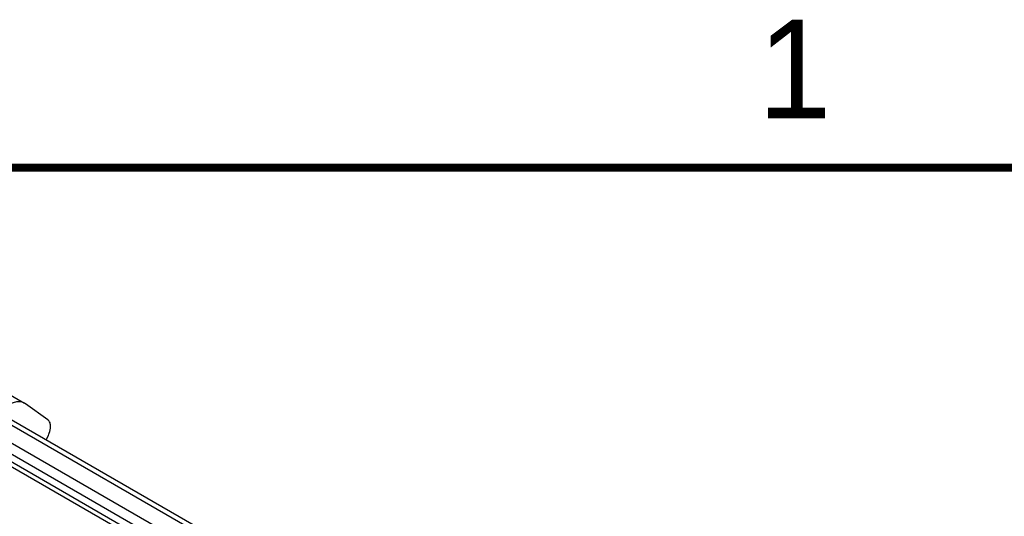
# Model space of a CAD drawing. Header units: inches. Extents: x 0 to 22, y 0 to 17.
# Tile 24 of 25: x 17.3 to 19.8, y 15.6 to 16.9. Entities that reach past the tile are written whole.
import ezdxf

# ---------------------------------------------------------------- set-up
doc = ezdxf.new("R2010")
doc.units = ezdxf.units.IN
doc.header["$LTSCALE"] = 1.21
doc.header["$MEASUREMENT"] = 0
doc.layers.get('0').update_dxf_attribs({"linetype": 'CONTINUOUS'})
doc.styles.add('TEXTSTYLE_2', font='txt')

msp = doc.modelspace()

# ---------------------------------------------------------------- linework, layer by layer
at = {"color": 7, "linetype": 'CONTINUOUS'}
for p, q in [((17.1891, 15.9828), (17.3283, 15.9024)), ((17.3305, 15.901), (17.3283, 15.9024)), ((17.3871, 15.8606), (17.3305, 15.901)), ((20.8167, 13.7678), (17.1882, 15.8628)), ((17.2799, 15.8563), (20.7689, 13.8418)), ((17.2942, 15.8613), (20.7805, 13.8484)), ((20.8034, 13.7276), (17.171, 15.8249)), ((17.1748, 15.8432), (20.8072, 13.7459)), ((17.1746, 15.8115), (20.807, 13.7142)), ((17.3834, 15.8098), (17.3886, 15.8207))]:
    msp.add_line(p, q, dxfattribs=at)
at = {"color": 7, "linetype": 'CONTINUOUS', "const_width": 0.02}
msp.add_lwpolyline([(21.5, 16.5), (0.5, 16.5)], dxfattribs=at)
at = {"color": 7, "linetype": 'CONTINUOUS'}
for points, knots in [([(17.3283, 15.9024), (17.3257, 15.9039), (17.3198, 15.9061), (17.3098, 15.9063), (17.2993, 15.9038), (17.2924, 15.9005), (17.289, 15.8985)], [0, 0, 0, 0, 0.217833, 0.450986, 0.710246, 1, 1, 1, 1]), ([(17.3905, 15.8571), (17.3902, 15.8575), (17.3893, 15.8588), (17.3881, 15.8599), (17.3871, 15.8606)], [0, 0, 0, 0, 0.2567, 1, 1, 1, 1]), ([(17.3942, 15.8433), (17.3942, 15.8446), (17.3939, 15.8494), (17.3925, 15.8543), (17.3905, 15.8571)], [0, 0, 0, 0, 0.27977, 1, 1, 1, 1]), ([(17.3886, 15.8207), (17.3895, 15.8226), (17.3925, 15.8297), (17.3942, 15.8376), (17.3942, 15.8433)], [0, 0, 0, 0, 0.267323, 1, 1, 1, 1])]:
    msp.add_open_spline(points, degree=3, knots=knots, dxfattribs=at)

# ---------------------------------------------------------------- texts
at = {"color": 2, "linetype": 'CONTINUOUS', "insert": (19.1875, 16.875), "char_height": 0.25, "width": 0.25, "attachment_point": 1, "line_spacing_factor": 0.9, "style": 'TEXTSTYLE_2'}
msp.add_mtext('1', dxfattribs=at)

doc.saveas('drawing.dxf')
